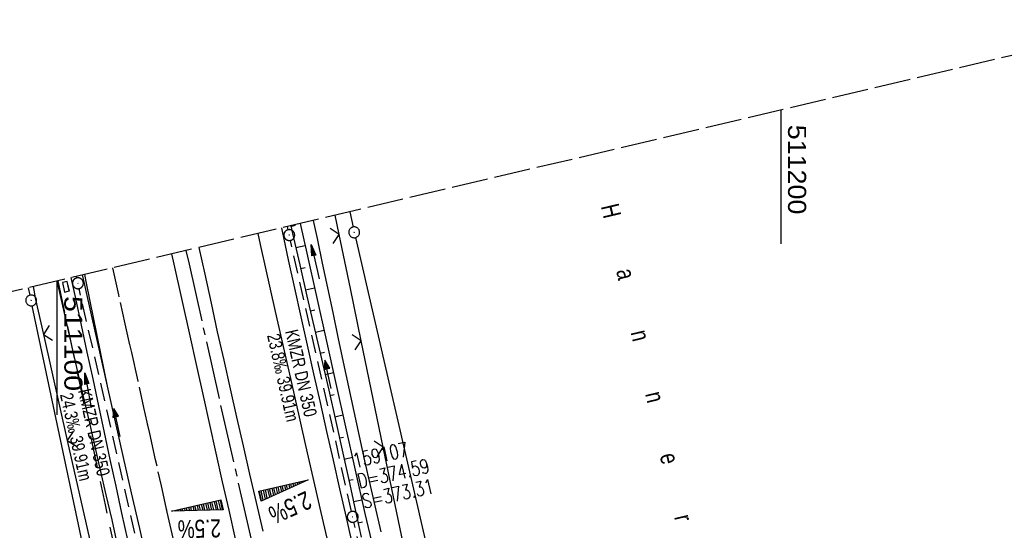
# Model space of a CAD drawing. Extents: x 510974 to 511465, y 465323 to 466289.
# Tile 42 of 43: x 511095 to 511231, y 466218 to 466289. Entities that reach past the tile are written whole.
import ezdxf

# ---------------------------------------------------------------- set-up
doc = ezdxf.new("R2010")
doc.units = 0
doc.header["$LTSCALE"] = 10
doc.header["$MEASUREMENT"] = 0
for name, pattern in [('ACAD_ISO16W100', [73, 15, -6.5, 15, -6.5, 15, -7, 1, -7]), ('ACHSE', [5.5, 4, -0.5, 0.5, -0.5]), ('AUSGEZOGEN', [0]), ('LT00', [0]), ('LT02', [0.4, 0.2, -0.2]), ('LT14', [0.6, 0.5, -0.1]), ('STRICHLINIE2', [0.375, 0.25, -0.125])]:
    doc.linetypes.add(name, pattern=pattern)
doc.layers.get('0').update_dxf_attribs({"linetype": 'LT00'})
for name, color, linetype in [('--EK_FBR', 1, 'LT00'), ('--EK_Halt-Pfeil', 4, 'LT00'), ('--EK_Haltung', 7, 'STRICHLINIE2'), ('--EK_Haltung-Text', 140, 'LT00'), ('--EK_Schacht-Text', 5, 'LT00'), ('--EL_DFK_AB_L', 21, 'LT00'), ('--EL_DFK_AB_P', 7, 'LT00'), ('--EL_Halt-Pfeil', 4, 'LT00'), ('--EL_Haltung', 182, 'STRICHLINIE2'), ('--EL_Haltung-Text', 182, 'LT00'), ('-AX-093', 35, 'ACHSE'), ('-QUE-20O', 11, 'LT00'), ('-QUE-20W', 11, 'LT00'), ('BAB-KABEL', 220, 'ACAD_ISO16W100'), ('DFK_AB_L', 21, 'LT00'), ('DFK_AB_P', 7, 'LT00'), ('DFK_BES-NAME', 255, 'LT00'), ('DFK_KATASTER', 250, 'LT00'), ('PFEIL', 140, 'AUSGEZOGEN'), ('V101_AFBR_BAB', 250, 'LT00'), ('V101_BOESCH', 250, 'LT00'), ('V101_BOSCHUNG', 250, 'LT00'), ('V101_GRABEN', 250, 'LT00'), ('V101_KA_PRUF', 182, 'LT00'), ('V101_LD_MARK', 250, 'LT00'), ('V101_LG_MARK', 250, 'LT02'), ('V101_SINKK', 182, 'LT00'), ('V101_ZAUN', 40, 'LT00'), ('V102_AFBR_BAB', 250, 'LT00'), ('V102_BOESCH', 250, 'LT00'), ('V102_BOSCHUNG', 250, 'LT00'), ('V102_GRABEN', 250, 'LT00'), ('V102_KA_PRUF', 182, 'LT00'), ('V102_LD_MARK', 250, 'LT00'), ('V102_LG_MARK', 51, 'LT02'), ('V102_RASTER', 250, 'LT00'), ('V102_SINKK', 182, 'LT00'), ('V102_ZAUN', 40, 'LT00')]:
    doc.layers.add(name, color=color, linetype=linetype)
doc.layers.add('-BLATT_102-RAND', color=7, linetype='LT14', plot=False)
doc.styles.add('Beschrift', font='ARIAL.TTF')
doc.styles.add('Haltungsbeschriftung', font='ARIAL.TTF', dxfattribs={"width": 0.75})
doc.styles.add('schachtbeschriftung', font='romans.shx', dxfattribs={"width": 0.75, "height": 2})
doc.styles.get("Standard").update_dxf_attribs({"font": 'ARIAL.TTF'})

# ---------------------------------------------------------------- blocks, each defined once
blk = doc.blocks.new('SYMB0003')
at = {"color": 0, "linetype": 'ByBlock'}
for p, q in [((-0.015712, 0), (0.010166, 0.012015)), ((0, -0.021257), (-0.015712, 0)), ((0.010166, 0.012015), (0, -0.021257))]:
    blk.add_line(p, q, dxfattribs=at)
for points in [[(-0.031395, 0.499013), (-0.093691, 0.491144), (-0.154509, 0.475528), (-0.21289, 0.452414), (-0.267913, 0.422164), (-0.318712, 0.385257), (-0.364484, 0.342274), (-0.404509, 0.293893), (-0.438154, 0.240877), (-0.464888, 0.184062), (-0.484292, 0.124345), (-0.496058, 0.062667), (-0.5, 0)], [(-0.5, 0), (-0.496058, -0.062667), (-0.484292, -0.124345), (-0.464888, -0.184062), (-0.438154, -0.240877), (-0.404509, -0.293893), (-0.364485, -0.342274), (-0.318712, -0.385257), (-0.267914, -0.422164), (-0.21289, -0.452414), (-0.154509, -0.475529), (-0.093691, -0.491144), (-0.031395, -0.499014), (0.031395, -0.499014)], [(0.5, 0), (0.496057, 0.062667), (0.484292, 0.124345), (0.464888, 0.184062), (0.438153, 0.240877), (0.404509, 0.293893), (0.364484, 0.342274), (0.318712, 0.385257), (0.267913, 0.422164), (0.21289, 0.452414), (0.154509, 0.475528), (0.093691, 0.491144), (0.031395, 0.499013), (-0.031395, 0.499013)], [(0.031395, -0.499014), (0.093691, -0.491144), (0.154509, -0.475529), (0.21289, -0.452414), (0.267914, -0.422164), (0.318712, -0.385257), (0.364485, -0.342274), (0.404509, -0.293893), (0.438154, -0.240877), (0.464889, -0.184062), (0.484292, -0.124345), (0.496058, -0.062667), (0.5, 0)]]:
    blk.add_lwpolyline(points, dxfattribs=at)
blk = doc.blocks.new('Pfreil3')
at = {"layer": 'PFEIL'}
blk.add_hatch(color=256, dxfattribs=at).paths.add_polyline_path([(-1.55, 0.27), (-1.55, -0.27), (0, 0)])
for p, q in [((-1.55, 0), (-4.83, 0)), ((-1.55, -0.27), (-1.55, 0.27)), ((-1.55, 0.27), (0, 0)), ((0, 0), (-1.55, -0.27))]:
    blk.add_line(p, q, dxfattribs=at)
blk = doc.blocks.new('SYMB0024')
at = {"color": 0, "linetype": 'ByBlock'}
for p, q in [((-0.5, 0.5), (0, 0)), ((0, 0), (0.5, 0.5))]:
    blk.add_line(p, q, dxfattribs=at)
blk = doc.blocks.new('SYMB0652')
at = {"color": 0, "linetype": 'ByBlock'}
blk.add_lwpolyline([(-0.15, -0.075), (0.15, -0.075), (0.15, 0.075), (-0.15, 0.075), (-0.15, -0.075)], dxfattribs=at)
blk = doc.blocks.new('SYMB0070')
at = {"color": 0, "linetype": 'ByBlock'}
for p, q in [((-0.5, 0), (0.2, 0)), ((0.5, 0), (0.2, 0.1)), ((0.2, 0.1), (0.2, 0)), ((0.468, 0), (0.21, 0.086)), ((0.21, 0.086), (0.21, -0.086)), ((0.21, -0.086), (0.468, 0)), ((0.22, -0.072), (0.437, 0)), ((0.23, -0.058), (0.405, 0)), ((0.24, -0.045), (0.374, 0)), ((0.342, 0), (0.25, 0.031)), ((0.25, 0.031), (0.25, -0.031)), ((0.25, -0.031), (0.342, 0)), ((0.26, -0.017), (0.31, 0)), ((0.27, -0.003), (0.279, 0))]:
    blk.add_line(p, q, dxfattribs=at)
for points in [[(0.2, 0), (0.2, -0.1), (0.5, 0)], [(0.437, 0), (0.22, 0.072), (0.22, -0.072)], [(0.405, 0), (0.23, 0.058), (0.23, -0.058)], [(0.374, 0), (0.24, 0.045), (0.24, -0.045)], [(0.31, 0), (0.26, 0.017), (0.26, -0.017)], [(0.279, 0), (0.27, 0.003), (0.27, -0.003)]]:
    blk.add_lwpolyline(points, dxfattribs=at)

msp = doc.modelspace()

# ---------------------------------------------------------------- linework, layer by layer
at = {"layer": '--EK_FBR'}
for points in [[(511130.99, 466260.12), (511131.08, 466259.69), (511131.95, 466255.74), (511132.81, 466251.8), (511133.68, 466247.86), (511134.55, 466243.92), (511135.44, 466239.95), (511136.33, 466235.98), (511137.23, 466232.01), (511138.13, 466228.04), (511139.03, 466224.07), (511139.93, 466220.1), (511141, 466215.38), (511142.07, 466210.65), (511143.15, 466205.93), (511144.23, 466201.21), (511145.31, 466196.48), (511146.72, 466190.4), (511148.14, 466184.32), (511149.57, 466178.25), (511151, 466172.17), (511152, 466167.98), (511152.99, 466163.79), (511153.72, 466160.76)], [(511130.99, 466260.12), (511131.08, 466259.69), (511131.95, 466255.74), (511132.81, 466251.8), (511133.68, 466247.86), (511134.55, 466243.92), (511135.44, 466239.95), (511136.33, 466235.98), (511137.23, 466232.01), (511138.13, 466228.04), (511139.03, 466224.07), (511139.93, 466220.1), (511141, 466215.38)], [(511119.59, 466257.43), (511120.4, 466253.72), (511121.27, 466249.75), (511122.14, 466245.79), (511123.03, 466241.83), (511123.91, 466237.89), (511124.8, 466233.96), (511125.7, 466230.02), (511126.6, 466226.09), (511127.51, 466222.16), (511128.42, 466218.23)], [(511119.59, 466257.43), (511120.4, 466253.72), (511121.27, 466249.75), (511122.14, 466245.79), (511123.03, 466241.83), (511123.91, 466237.89), (511124.8, 466233.96), (511125.7, 466230.02), (511126.6, 466226.09), (511127.51, 466222.16), (511128.42, 466218.23)], [(511124.66, 466217.17), (511123.76, 466221.12), (511122.87, 466225.06), (511121.99, 466229.01), (511121.11, 466232.96), (511120.23, 466236.91), (511119.35, 466240.86), (511118.29, 466245.62), (511117.23, 466250.38), (511116.17, 466255.14), (511115.86, 466256.55)], [(511124.66, 466217.17), (511123.76, 466221.12), (511122.87, 466225.06), (511121.99, 466229.01), (511121.11, 466232.96), (511120.23, 466236.91), (511119.35, 466240.86), (511118.29, 466245.62), (511117.23, 466250.38), (511116.17, 466255.14), (511115.86, 466256.55)], [(511106.96, 466238.26), (511105.9, 466242.99), (511104.84, 466247.72), (511103.78, 466252.45), (511103.52, 466253.64)], [(511125.87, 466156.4), (511124.7, 466161.34), (511123.51, 466166.37), (511122.55, 466170.4), (511121.59, 466174.43), (511120.64, 466178.46), (511119.69, 466182.48), (511118.74, 466186.51), (511117.81, 466190.54), (511116.92, 466194.39), (511116.03, 466198.25), (511115.15, 466202.1), (511114.28, 466205.95), (511113.41, 466209.81), (511112.53, 466213.66), (511111.42, 466218.58), (511110.3, 466223.5), (511109.18, 466228.42), (511108.07, 466233.34), (511106.96, 466238.26)], [(511112.53, 466213.66), (511111.42, 466218.58), (511110.3, 466223.5), (511109.18, 466228.42), (511108.07, 466233.34), (511106.96, 466238.26)]]:
    msp.add_lwpolyline(points, dxfattribs=at)
at = {"layer": '--EK_Haltung'}
for p, q in [((511131.92, 466259.87), (511131.83, 466260.32)), ((511140.69, 466220.93), (511132.25, 466258.41)), ((511102.72, 466253.22), (511102.67, 466253.44)), ((511111.57, 466214.29), (511103.05, 466251.75)), ((511149.64, 466182.18), (511141.02, 466219.47))]:
    msp.add_line(p, q, dxfattribs=at)
at = {"layer": '--EL_DFK_AB_L'}
for p, q in [((511140.43, 466262.35), (511140.89, 466260.25)), ((511141.22, 466258.79), (511167.33, 466145.48)), ((511096.26, 466250.83), (511096.04, 466251.87)), ((511120.64, 466135.3), (511096.57, 466249.37))]:
    msp.add_line(p, q, dxfattribs=at)
at = {"layer": '--EL_Haltung'}
for p, q in [((511131.92, 466259.87), (511131.83, 466260.32)), ((511140.69, 466220.93), (511132.25, 466258.41)), ((511102.72, 466253.22), (511102.67, 466253.44)), ((511111.57, 466214.29), (511103.05, 466251.75)), ((511149.64, 466182.18), (511141.02, 466219.47))]:
    msp.add_line(p, q, dxfattribs=at)
at = {"layer": '-AX-093', "ltscale": 0.2}
msp.add_lwpolyline([(511117.81, 466257.01), (511118.24, 466255.1), (511122.6, 466235.59), (511127.03, 466216.08), (511131.52, 466196.59), (511136.05, 466177.11), (511140.63, 466157.64), (511145.25, 466138.18), (511149.91, 466118.73), (511154.59, 466099.29), (511159.31, 466079.85), (511164.05, 466060.42), (511168.8, 466041), (511173.57, 466021.57)], dxfattribs=at)
at = {"layer": '-BLATT_102-RAND'}
msp.add_lwpolyline([(510973.58, 466222.96), (511186.13, 465322.71), (511465.45, 465388.66), (511252.9, 466288.91), (510973.58, 466222.96)], dxfattribs=at)
at = {"layer": '-QUE-20O'}
for p, q in [((511132, 466224.69), (511132.12, 466224.16)), ((511132.4, 466224.28), (511132.29, 466224.76)), ((511132.58, 466224.83), (511132.68, 466224.41)), ((511132.96, 466224.53), (511132.88, 466224.89)), ((511133.17, 466224.96), (511133.24, 466224.66)), ((511133.52, 466224.78), (511133.46, 466225.03)), ((511133.75, 466225.09), (511133.8, 466224.91)), ((511134.08, 466225.03), (511134.05, 466225.16)), ((511134.34, 466225.23), (511134.35, 466225.16)), ((511134.63, 466225.28), (511134.63, 466225.3)), ((511127.9, 466223.76), (511128.22, 466222.4)), ((511128.49, 466222.52), (511128.2, 466223.82)), ((511128.49, 466223.89), (511128.77, 466222.65)), ((511129.05, 466222.78), (511128.78, 466223.96)), ((511129.07, 466224.02), (511129.33, 466222.9)), ((511129.61, 466223.03), (511129.37, 466224.09)), ((511129.66, 466224.16), (511129.89, 466223.15)), ((511130.17, 466223.28), (511129.95, 466224.23)), ((511130.24, 466224.29), (511130.45, 466223.4)), ((511130.73, 466223.53), (511130.54, 466224.36)), ((511130.83, 466224.43), (511131.01, 466223.65)), ((511131.28, 466223.78), (511131.12, 466224.49)), ((511131.41, 466224.56), (511131.56, 466223.9)), ((511131.84, 466224.03), (511131.71, 466224.63))]:
    msp.add_line(p, q, dxfattribs=at)
msp.add_lwpolyline([(511128.18, 466222.38), (511127.87, 466223.75), (511134.69, 466225.31), (511128.18, 466222.38)], dxfattribs=at)
at = {"layer": '-QUE-20W'}
for p, q in [((511119.93, 466221.93), (511120.12, 466221.1)), ((511120.43, 466221.11), (511120.22, 466222)), ((511120.52, 466222.07), (511120.73, 466221.12)), ((511121.04, 466221.13), (511120.81, 466222.13)), ((511121.1, 466222.2), (511121.34, 466221.14)), ((511121.65, 466221.15), (511121.39, 466222.27)), ((511121.69, 466222.33), (511121.96, 466221.16)), ((511122.26, 466221.16), (511121.98, 466222.4)), ((511122.27, 466222.47), (511122.57, 466221.17)), ((511122.87, 466221.18), (511122.56, 466222.53)), ((511115.84, 466220.99), (511115.84, 466220.99)), ((511116.15, 466221), (511116.13, 466221.06)), ((511116.42, 466221.13), (511116.45, 466221)), ((511116.76, 466221.01), (511116.71, 466221.2)), ((511117.01, 466221.26), (511117.06, 466221.02)), ((511117.37, 466221.03), (511117.3, 466221.33)), ((511117.59, 466221.4), (511117.67, 466221.04)), ((511117.98, 466221.05), (511117.88, 466221.46)), ((511118.18, 466221.53), (511118.29, 466221.05)), ((511118.59, 466221.06), (511118.47, 466221.6)), ((511118.76, 466221.66), (511118.9, 466221.07)), ((511119.2, 466221.08), (511119.05, 466221.73)), ((511119.35, 466221.8), (511119.51, 466221.09)), ((511119.81, 466221.1), (511119.64, 466221.86))]:
    msp.add_line(p, q, dxfattribs=at)
msp.add_lwpolyline([(511122.93, 466221.18), (511115.8, 466220.99), (511122.62, 466222.55), (511122.93, 466221.18)], dxfattribs=at)
at = {"layer": 'BAB-KABEL', "ltscale": 0.03, "flags": 128}
msp.add_lwpolyline([(511100.09, 466252.83), (511106.63, 466221.87), (511109.23, 466209.78), (511117.68, 466173.99), (511124.88, 466143.56), (511126, 466138.93), (511127.02, 466106.69), (511132.06, 466074.47), (511137.23, 466039.87), (511140.81, 466018.79), (511140.28, 466009.4), (511142, 465999.7), (511140.15, 465974.51), (511142.67, 465906.56), (511144.57, 465854.28), (511149.52, 465838.99), (511151.08, 465833.76), (511157.56, 465815.28), (511168.72, 465778.34), (511175.94, 465757.24), (511191.59, 465716.53), (511201.41, 465672.79), (511211.85, 465623.72), (511217.59, 465594.92), (511223.86, 465563.05), (511229.5, 465536.95), (511234.35, 465508.92), (511234.56, 465506.44), (511236.07, 465496.85), (511241.23, 465467.49), (511247.79, 465425.64), (511251.08, 465406.59), (511253.71, 465388.59), (511256.34, 465373.1), (511258.87, 465358.45), (511261.22, 465342.97), (511261.61, 465340.53)], dxfattribs=at)
at = {"layer": 'DFK_AB_L'}
for p, q in [((511140.43, 466262.35), (511140.89, 466260.25)), ((511141.22, 466258.79), (511167.33, 466145.48)), ((511096.26, 466250.83), (511096.04, 466251.87)), ((511120.64, 466135.3), (511096.57, 466249.37))]:
    msp.add_line(p, q, dxfattribs=at)
at = {"layer": 'DFK_KATASTER'}
for p, q in [((511140.43, 466262.35), (511140.89, 466260.25)), ((511096.26, 466250.83), (511096.04, 466251.87))]:
    msp.add_line(p, q, dxfattribs=at)
at = {"layer": 'V101_AFBR_BAB'}
for points in [[(511130.99, 466260.12), (511131.08, 466259.69), (511131.95, 466255.74), (511132.81, 466251.8), (511133.68, 466247.86), (511134.55, 466243.92), (511135.44, 466239.95), (511136.33, 466235.98), (511137.23, 466232.01), (511138.13, 466228.04), (511139.03, 466224.07), (511139.93, 466220.1), (511141, 466215.38), (511142.07, 466210.65), (511143.15, 466205.93), (511144.23, 466201.21), (511145.31, 466196.48), (511146.72, 466190.4), (511148.14, 466184.32), (511149.57, 466178.25), (511151, 466172.17), (511152, 466167.98), (511152.99, 466163.79), (511153.72, 466160.76)], [(511119.59, 466257.43), (511120.4, 466253.72), (511121.27, 466249.75), (511122.14, 466245.79), (511123.03, 466241.83), (511123.91, 466237.89), (511124.8, 466233.96), (511125.7, 466230.02), (511126.6, 466226.09), (511127.51, 466222.16), (511128.42, 466218.23)], [(511124.66, 466217.17), (511123.76, 466221.12), (511122.87, 466225.06), (511121.99, 466229.01), (511121.11, 466232.96), (511120.23, 466236.91), (511119.35, 466240.86), (511118.29, 466245.62), (511117.23, 466250.38), (511116.17, 466255.14), (511115.86, 466256.55)], [(511106.96, 466238.26), (511105.9, 466242.99), (511104.84, 466247.72), (511103.78, 466252.45), (511103.52, 466253.64)]]:
    msp.add_lwpolyline(points, dxfattribs=at)
at = {"layer": 'V101_AFBR_BAB', "color": 2}
msp.add_lwpolyline([(511125.87, 466156.4), (511124.7, 466161.34), (511123.51, 466166.37), (511122.55, 466170.4), (511121.59, 466174.43), (511120.64, 466178.46), (511119.69, 466182.48), (511118.74, 466186.51), (511117.81, 466190.54), (511116.92, 466194.39), (511116.03, 466198.25), (511115.15, 466202.1), (511114.28, 466205.95), (511113.41, 466209.81), (511112.53, 466213.66), (511111.42, 466218.58), (511110.3, 466223.5), (511109.18, 466228.42), (511108.07, 466233.34), (511106.96, 466238.26)], dxfattribs=at)
at = {"layer": 'V101_BOESCH'}
msp.add_lwpolyline([(511132.28, 466260.43), (511132.52, 466259.38), (511133.53, 466255.04), (511134.53, 466250.71), (511135.54, 466246.37), (511136.53, 466242.04), (511137.53, 466237.7), (511138.51, 466233.36), (511139.48, 466229.02), (511140.44, 466224.67), (511141.38, 466220.33), (511142.01, 466217.38)], dxfattribs=at)
at = {"layer": 'V101_BOSCHUNG'}
for p, q in [((511132.3, 466260.34), (511132.96, 466260.49)), ((511132.98, 466257.42), (511134.28, 466257.72)), ((511133.66, 466254.5), (511134.29, 466254.64)), ((511134.33, 466251.57), (511135.58, 466251.86)), ((511135.01, 466248.65), (511135.62, 466248.79)), ((511135.69, 466245.73), (511136.88, 466246)), ((511136.36, 466242.8), (511136.94, 466242.94)), ((511137.03, 466239.88), (511138.18, 466240.15)), ((511137.69, 466236.95), (511138.27, 466237.09)), ((511138.36, 466234.03), (511139.49, 466234.29)), ((511139.01, 466231.1), (511139.58, 466231.23)), ((511139.67, 466228.18), (511140.8, 466228.43)), ((511140.31, 466225.25), (511140.89, 466225.38)), ((511140.95, 466222.32), (511142.12, 466222.57)), ((511141.58, 466219.39), (511142.18, 466219.52))]:
    msp.add_line(p, q, dxfattribs=at)
at = {"layer": 'V101_GRABEN'}
for points in [[(511133.61, 466260.74), (511134.52, 466256.62), (511135.85, 466250.63), (511137.18, 466244.64), (511138.52, 466238.65), (511139.86, 466232.65), (511141.2, 466226.67), (511142.54, 466220.68), (511143.43, 466216.77)], [(511135.39, 466261.16), (511135.92, 466258.69), (511136.64, 466255.27), (511137.37, 466251.85), (511138.09, 466248.43), (511138.81, 466245.01), (511139.53, 466241.58), (511140.26, 466238.16), (511140.99, 466234.75), (511141.74, 466231.33), (511142.49, 466227.92), (511143.26, 466224.51), (511144.05, 466221.1), (511144.74, 466218.15)], [(511101.9, 466253.26), (511102.53, 466250.38), (511103.33, 466246.67), (511104.13, 466242.97), (511104.92, 466239.26), (511105.72, 466235.55), (511106.51, 466231.85), (511107.31, 466228.14), (511108.11, 466224.43), (511108.91, 466220.73), (511109.73, 466217.03), (511110.56, 466213.33), (511111.44, 466209.44), (511112.34, 466205.55), (511113.24, 466201.66), (511114.16, 466197.78), (511115.08, 466193.89), (511116, 466190.01), (511121.92, 466165.39), (511124.17, 466156.13)], [(511108.37, 466216.34), (511107.59, 466219.78), (511106.8, 466223.23), (511106.01, 466226.67), (511105.22, 466230.11), (511104.42, 466233.56), (511103.62, 466237), (511102.82, 466240.44), (511102.03, 466243.88), (511101.24, 466247.32), (511100.46, 466250.77), (511100, 466252.81)]]:
    msp.add_lwpolyline(points, dxfattribs=at)
at = {"layer": 'V101_LD_MARK'}
for points in [[(511150.64, 466160.28), (511149.46, 466165.3), (511147.27, 466174.54), (511145.1, 466183.79), (511142.94, 466193.04), (511140.78, 466202.29), (511138.64, 466211.54), (511136.51, 466220.79), (511134.39, 466230.05), (511132.29, 466239.31), (511130.19, 466248.57), (511128.12, 466257.84), (511127.78, 466259.37)], [(511106.96, 466238.26), (511105.99, 466243.01), (511105.02, 466247.76), (511104.06, 466252.51), (511103.82, 466253.71)]]:
    msp.add_lwpolyline(points, dxfattribs=at)
at = {"layer": 'V101_LG_MARK', "ltscale": 3, "flags": 128}
msp.add_lwpolyline([(511130, 466157.04), (511129.6, 466158.73), (511128.63, 466162.89), (511127.67, 466167.05), (511126.3, 466172.91), (511124.93, 466178.78), (511123.56, 466184.64), (511122.19, 466190.5), (511121.29, 466194.35), (511120.39, 466198.2), (511119.49, 466202.06), (511118.6, 466205.91), (511117.72, 466209.77), (511116.84, 466213.63), (511116.02, 466217.24), (511115.21, 466220.85), (511114.41, 466224.47), (511113.61, 466228.08), (511112.8, 466231.7), (511112, 466235.31), (511111.2, 466238.93), (511110.31, 466242.91), (511109.41, 466246.88), (511108.52, 466250.86), (511107.68, 466254.62)], dxfattribs=at)
at = {"layer": 'V101_ZAUN'}
for p, q in [((511138.96, 466259.22), (511138.41, 466261.88)), ((511098.12, 466245.4), (511101.41, 466230.76)), ((511145.07, 466229.85), (511142.02, 466244.53)), ((511101.41, 466230.76), (511104.7, 466216.13)), ((511148.12, 466215.16), (511145.07, 466229.85))]:
    msp.add_line(p, q, dxfattribs=at)
for points in [[(511142.02, 466244.53), (511140.52, 466251.78), (511138.96, 466259.22)], [(511096.71, 466252.03), (511097.04, 466250.22), (511098.12, 466245.4)]]:
    msp.add_lwpolyline(points, dxfattribs=at)
at = {"layer": 'V102_AFBR_BAB'}
for points in [[(511130.99, 466260.12), (511131.08, 466259.69), (511131.95, 466255.74), (511132.81, 466251.8), (511133.68, 466247.86), (511134.55, 466243.92), (511135.44, 466239.95), (511136.33, 466235.98), (511137.23, 466232.01), (511138.13, 466228.04), (511139.03, 466224.07), (511139.93, 466220.1), (511141, 466215.38)], [(511119.59, 466257.43), (511120.4, 466253.72), (511121.27, 466249.75), (511122.14, 466245.79), (511123.03, 466241.83), (511123.91, 466237.89), (511124.8, 466233.96), (511125.7, 466230.02), (511126.6, 466226.09), (511127.51, 466222.16), (511128.42, 466218.23)], [(511124.66, 466217.17), (511123.76, 466221.12), (511122.87, 466225.06), (511121.99, 466229.01), (511121.11, 466232.96), (511120.23, 466236.91), (511119.35, 466240.86), (511118.29, 466245.62), (511117.23, 466250.38), (511116.17, 466255.14), (511115.86, 466256.55)], [(511106.96, 466238.26), (511106.96, 466238.26), (511105.9, 466242.99), (511104.84, 466247.72), (511103.78, 466252.45), (511103.52, 466253.64)]]:
    msp.add_lwpolyline(points, dxfattribs=at)
at = {"layer": 'V102_AFBR_BAB', "color": 2}
msp.add_lwpolyline([(511112.53, 466213.66), (511111.42, 466218.58), (511110.3, 466223.5), (511109.18, 466228.42), (511108.07, 466233.34), (511106.96, 466238.26)], dxfattribs=at)
at = {"layer": 'V102_BOESCH'}
msp.add_lwpolyline([(511132.28, 466260.43), (511132.52, 466259.38), (511133.53, 466255.04), (511134.53, 466250.71), (511135.54, 466246.37), (511136.53, 466242.04), (511137.53, 466237.7), (511138.51, 466233.36), (511139.48, 466229.02), (511140.44, 466224.67), (511141.38, 466220.33), (511142.01, 466217.38)], dxfattribs=at)
at = {"layer": 'V102_BOSCHUNG'}
for p, q in [((511132.3, 466260.34), (511132.96, 466260.49)), ((511132.98, 466257.42), (511134.28, 466257.72)), ((511133.66, 466254.5), (511134.29, 466254.64)), ((511134.33, 466251.57), (511135.58, 466251.86)), ((511135.01, 466248.65), (511135.62, 466248.79)), ((511135.69, 466245.73), (511136.88, 466246)), ((511136.36, 466242.8), (511136.94, 466242.94)), ((511137.03, 466239.88), (511138.18, 466240.15)), ((511137.69, 466236.95), (511138.27, 466237.09)), ((511138.36, 466234.03), (511139.49, 466234.29)), ((511139.01, 466231.1), (511139.58, 466231.23)), ((511139.67, 466228.18), (511140.8, 466228.43)), ((511140.31, 466225.25), (511140.89, 466225.38)), ((511140.95, 466222.32), (511142.12, 466222.57)), ((511141.58, 466219.39), (511142.18, 466219.52))]:
    msp.add_line(p, q, dxfattribs=at)
at = {"layer": 'V102_GRABEN'}
for points in [[(511133.61, 466260.74), (511134.52, 466256.62), (511135.85, 466250.63), (511137.18, 466244.64), (511138.52, 466238.65), (511139.86, 466232.65), (511141.2, 466226.67), (511142.54, 466220.68), (511143.43, 466216.77)], [(511135.39, 466261.16), (511135.92, 466258.69), (511136.64, 466255.27), (511137.37, 466251.85), (511138.09, 466248.43), (511138.81, 466245.01), (511139.53, 466241.58), (511140.26, 466238.16), (511140.99, 466234.75), (511141.74, 466231.33), (511142.49, 466227.92), (511143.26, 466224.51), (511144.05, 466221.1), (511144.74, 466218.15)], [(511101.9, 466253.26), (511102.53, 466250.38), (511103.33, 466246.67), (511104.13, 466242.97), (511104.92, 466239.26), (511105.72, 466235.55), (511106.51, 466231.85), (511107.31, 466228.14), (511108.11, 466224.43), (511108.91, 466220.73), (511109.73, 466217.03), (511110.56, 466213.33), (511111.44, 466209.44), (511112.34, 466205.55), (511113.24, 466201.66), (511114.16, 466197.78), (511115.08, 466193.89), (511116, 466190.01), (511121.92, 466165.39), (511127.91, 466140.79), (511128.89, 466136.79), (511129.87, 466132.79)], [(511108.37, 466216.34), (511107.59, 466219.78), (511106.8, 466223.23), (511106.01, 466226.67), (511105.22, 466230.11), (511104.42, 466233.56), (511103.62, 466237), (511102.82, 466240.44), (511102.03, 466243.88), (511101.24, 466247.32), (511100.46, 466250.77), (511100, 466252.81)]]:
    msp.add_lwpolyline(points, dxfattribs=at)
at = {"layer": 'V102_LD_MARK'}
for points in [[(511184.77, 466018.85), (511182.51, 466028.07), (511176.71, 466051.8), (511170.94, 466075.54), (511165.21, 466099.29), (511159.51, 466123.05), (511153.84, 466146.82), (511151.64, 466156.06), (511149.46, 466165.3), (511147.27, 466174.54), (511145.1, 466183.79), (511142.94, 466193.04), (511140.78, 466202.29), (511138.64, 466211.54), (511136.51, 466220.79), (511134.39, 466230.05), (511132.29, 466239.31), (511130.19, 466248.57), (511128.12, 466257.84), (511127.78, 466259.37)], [(511106.96, 466238.26), (511105.99, 466243.01), (511105.02, 466247.76), (511104.06, 466252.51), (511103.82, 466253.71)]]:
    msp.add_lwpolyline(points, dxfattribs=at)
at = {"layer": 'V102_LG_MARK', "ltscale": 3, "flags": 128}
msp.add_lwpolyline([(511145.46, 466092.05), (511145.13, 466093.41), (511144.79, 466094.77), (511143.98, 466098.07), (511143.18, 466101.38), (511142.39, 466104.68), (511141.6, 466107.99), (511140.82, 466111.3), (511140.03, 466114.6), (511139.25, 466117.91), (511138.29, 466121.94), (511137.33, 466125.97), (511136.37, 466130.01), (511135.41, 466134.04), (511134.45, 466138.07), (511133.49, 466142.1), (511132.51, 466146.26), (511131.54, 466150.42), (511130.57, 466154.57), (511129.6, 466158.73), (511128.63, 466162.89), (511127.67, 466167.05), (511126.3, 466172.91), (511124.93, 466178.78), (511123.56, 466184.64), (511122.19, 466190.5), (511121.29, 466194.35), (511120.39, 466198.2), (511119.49, 466202.06), (511118.6, 466205.91), (511117.72, 466209.77), (511116.84, 466213.63), (511116.02, 466217.24), (511115.21, 466220.85), (511114.41, 466224.47), (511113.61, 466228.08), (511112.8, 466231.7), (511112, 466235.31), (511111.2, 466238.93), (511110.31, 466242.91), (511109.41, 466246.88), (511108.52, 466250.86), (511107.68, 466254.62)], dxfattribs=at)
at = {"layer": 'V102_RASTER'}
for p, q in [((511200, 466276.42), (511200, 466257.92)), ((511100, 466234.31), (511100, 466252.81))]:
    msp.add_line(p, q, dxfattribs=at)
at = {"layer": 'V102_ZAUN'}
for p, q in [((511138.96, 466259.22), (511138.41, 466261.88)), ((511098.12, 466245.4), (511101.41, 466230.76)), ((511145.07, 466229.85), (511142.02, 466244.53)), ((511101.41, 466230.76), (511104.7, 466216.13)), ((511148.12, 466215.16), (511145.07, 466229.85))]:
    msp.add_line(p, q, dxfattribs=at)
for points in [[(511142.02, 466244.53), (511140.52, 466251.78), (511138.96, 466259.22)], [(511096.71, 466252.03), (511097.04, 466250.22), (511098.12, 466245.4)]]:
    msp.add_lwpolyline(points, dxfattribs=at)

# ---------------------------------------------------------------- block references
at = {"layer": '--EK_Halt-Pfeil', "yscale": 4, "zscale": 4}
for p, xscale, rotation in [((511137.45, 466239.89), 3.999999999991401, 102.6922300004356), ((511108.28, 466233.24), 3.999999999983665, 102.8129899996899)]:
    msp.add_blockref('SYMB0070', p, dxfattribs=dict(at, xscale=xscale, rotation=rotation))
at = {"layer": '--EL_DFK_AB_P', "xscale": 1.500000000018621, "yscale": 1.5, "zscale": 1.5, "rotation": 264.7377099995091}
for p in [(511141.05, 466259.52), (511096.42, 466250.1)]:
    msp.add_blockref('SYMB0003', p, dxfattribs=at)
at = {"layer": '--EL_Halt-Pfeil', "yscale": 4, "zscale": 4}
for p, xscale, rotation in [((511137.45, 466239.89), 3.999999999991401, 102.6922300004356), ((511108.28, 466233.24), 3.999999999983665, 102.8129899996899)]:
    msp.add_blockref('SYMB0070', p, dxfattribs=dict(at, xscale=xscale, rotation=rotation))
at = {"layer": 'DFK_AB_P', "xscale": 1.500000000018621, "yscale": 1.5, "zscale": 1.5, "rotation": 264.7377099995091}
for p in [(511141.05, 466259.52), (511096.42, 466250.1)]:
    msp.add_blockref('SYMB0003', p, dxfattribs=at)
at = {"layer": 'PFEIL'}
for p, rotation in [((511135.12, 466257.82), 103.1270369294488), ((511103.82, 466240.08), 100.5278564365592)]:
    msp.add_blockref('Pfreil3', p, dxfattribs=dict(at, rotation=rotation))
at = {"layer": 'V101_KA_PRUF', "xscale": 1.49999999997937, "yscale": 1.5, "zscale": 1.5, "rotation": 278.9019099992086}
for p in [(511132.08, 466259.14), (511102.88, 466252.48), (511140.85, 466220.2)]:
    msp.add_blockref('SYMB0003', p, dxfattribs=at)
at = {"layer": 'V101_SINKK', "xscale": 4.499999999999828, "yscale": 4.5, "zscale": 4.5, "rotation": 282.4200528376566}
msp.add_blockref('SYMB0652', (511101.21, 466252), dxfattribs=at)
at = {"layer": 'V101_ZAUN', "yscale": 2.099999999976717, "zscale": 2.1}
for p, xscale, rotation in [((511138.96, 466259.22), 2.100000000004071, 101.8196699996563), ((511098.12, 466245.4), 2.100000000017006, 282.66386999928), ((511142.02, 466244.53), 2.099999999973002, 101.7217100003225), ((511101.41, 466230.76), 2.100000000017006, 282.66386999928), ((511145.07, 466229.85), 2.099999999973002, 101.7217100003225)]:
    msp.add_blockref('SYMB0024', p, dxfattribs=dict(at, xscale=xscale, rotation=rotation))
at = {"layer": 'V102_KA_PRUF', "xscale": 1.499999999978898, "yscale": 1.5, "zscale": 1.5, "rotation": 283.2840000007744}
for p in [(511132.08, 466259.14), (511102.88, 466252.48), (511140.85, 466220.2)]:
    msp.add_blockref('SYMB0003', p, dxfattribs=at)
at = {"layer": 'V102_SINKK', "xscale": 4.499999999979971, "yscale": 4.5, "zscale": 4.5, "rotation": 283.2839999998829}
msp.add_blockref('SYMB0652', (511101.21, 466252), dxfattribs=at)
at = {"layer": 'V102_ZAUN', "yscale": 2.099999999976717, "zscale": 2.1}
for p, xscale, rotation in [((511138.96, 466259.22), 2.099999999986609, 101.8186099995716), ((511098.12, 466245.4), 2.099999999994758, 282.6650100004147), ((511142.02, 466244.53), 2.100000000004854, 101.7206299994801), ((511101.41, 466230.76), 2.099999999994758, 282.6650100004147), ((511145.07, 466229.85), 2.100000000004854, 101.7206299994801)]:
    msp.add_blockref('SYMB0024', p, dxfattribs=dict(at, xscale=xscale, rotation=rotation))

# ---------------------------------------------------------------- texts
at = {"layer": '--EK_Haltung-Text', "style": 'Haltungsbeschriftung', "width": 0.75}
for s, rotation, p in [('23.8‰ 39.91m', -77.3078, (511129, 466245.28)), ('KMZR DN 350', -77.3078, (511131.5, 466245.85)), ('24.3‰ 39.91m', -77.187, (511100.38, 466237.09)), ('KMZR DN 350', -77.187, (511102.87, 466237.65))]:
    msp.add_text(s, height=1.8, rotation=rotation, dxfattribs=at).set_placement(p)
at = {"layer": '--EK_Schacht-Text', "style": 'schachtbeschriftung', "width": 0.75}
for s, p in [('159107', (511141.13, 466226.93)), ('D=374.59', (511141.76, 466224.12)), ('S=373.31', (511142.4, 466221.32))]:
    msp.add_text(s, height=2, rotation=12.6922, dxfattribs=at).set_placement(p)
at = {"layer": '--EL_Haltung-Text', "style": 'Haltungsbeschriftung', "width": 0.75}
for rotation, p in [(-77.3078, (511131.5, 466245.85)), (-77.187, (511102.87, 466237.65))]:
    msp.add_text('KMZR DN 350', height=1.8, rotation=rotation, dxfattribs=at).set_placement(p)
at = {"layer": '-QUE-20O', "style": 'Beschrift', "width": 0.75}
msp.add_text('2.5%', height=2.5, rotation=204.202, dxfattribs=at).set_placement((511134.41, 466223.83))
at = {"layer": '-QUE-20W', "style": 'Beschrift', "width": 0.75}
msp.add_text('2.5%', height=2.5, rotation=181.5805, dxfattribs=at).set_placement((511122.61, 466219.88))
at = {"layer": 'DFK_BES-NAME', "width": 0.75}
msp.add_text('H          a          n          n          e          r          t          h          o          l          z', height=2.5, rotation=283.284, dxfattribs=at).set_placement((511175.12, 466263.12))
at = {"layer": 'V102_RASTER'}
for s, width, p in [(' 511200', 1.063, (511201, 466275.42)), (' 511100', 1.127, (511101, 466251.81))]:
    msp.add_text(s, height=2.5, rotation=-90.0008, dxfattribs=dict(at, width=width)).set_placement(p)

doc.saveas('drawing.dxf')
